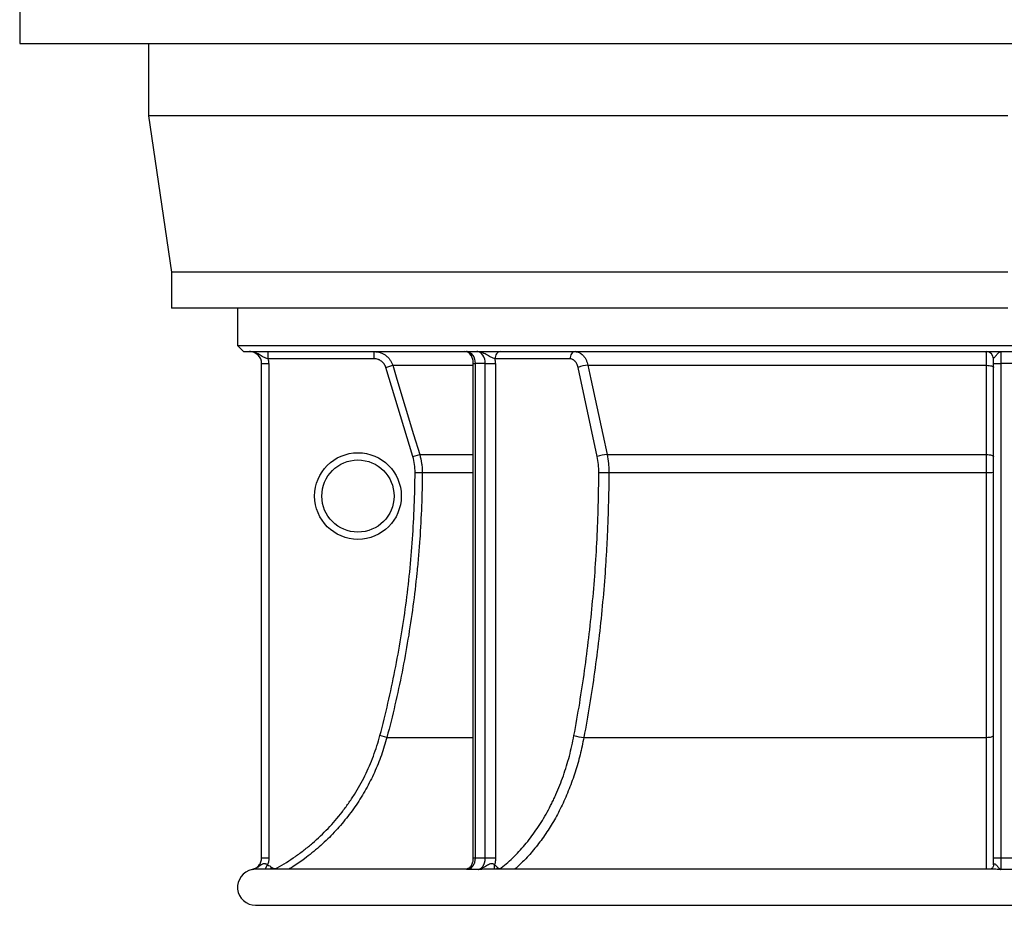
# Model space of a CAD drawing. Header units: millimetres. Extents: x 1225 to 2867, y 133 to 3867.
# Tile 1 of 12: x 1225 to 2043, y 133 to 869. Entities that reach past the tile are written whole.
import ezdxf

# ---------------------------------------------------------------- set-up
doc = ezdxf.new("R2010")
doc.units = ezdxf.units.MM

msp = doc.modelspace()

# ---------------------------------------------------------------- linework, layer by layer
at = {"color": 7, "linetype": 'Continuous', "lineweight": 25}
for p, q in [((1224.54, 886), (1224.54, 849)), ((1224.54, 849), (2866.54, 849)), ((1331.54, 849), (1331.54, 789)), ((1331.54, 789), (1350.54, 659)), ((2045.54, 789), (1331.54, 789)), ((1350.54, 659), (1350.54, 629)), ((2045.54, 659), (1350.54, 659)), ((2045.54, 629), (1350.54, 629)), ((1405.54, 629), (1405.54, 598)), ((1405.54, 598), (1410.54, 593)), ((1405.54, 598), (2685.54, 598)), ((1410.54, 593), (2680.54, 593)), ((1431.03, 587), (1431.03, 593)), ((1519.08, 587), (1519.08, 593)), ((2039.54, 593), (2039.54, 583)), ((1425.54, 583), (1431.54, 583)), ((1425.54, 172.48), (1425.54, 583)), ((1519.08, 587), (1431.03, 587)), ((1431.54, 583), (1431.54, 172.48)), ((1528.66, 579.9), (1534.4, 581.64)), ((1601.13, 583), (1601.13, 172.49)), ((1611.37, 583), (1602.89, 583)), ((1602.89, 583), (1602.89, 172.49)), ((1611.37, 583), (1619.86, 583)), ((1611.37, 172.49), (1611.37, 583)), ((1681.68, 587), (1619.5, 587)), ((1619.86, 583), (1619.86, 172.49)), ((1696.61, 581.64), (2027.74, 581.64)), ((2033.54, 583), (2033.54, 587)), ((2033.54, 583), (2039.54, 583)), ((2033.54, 172.49), (2033.54, 583)), ((2051.54, 583), (2039.54, 583)), ((2039.54, 583), (2039.54, 172.49)), ((1551.12, 505.75), (1528.66, 579.9)), ((1704.33, 505.75), (1688.45, 579.9)), ((1551.12, 505.75), (1556.86, 507.48)), ((1712.49, 507.48), (2027.74, 507.48)), ((1553.01, 492.71), (1559, 492.67)), ((1713.99, 492.67), (2027.75, 492.67)), ((1529.63, 272.53), (1523.83, 274.07)), ((1693.24, 272.53), (2027.74, 272.53)), ((1425.54, 172.48), (1431.54, 172.48)), ((1611.37, 172.49), (1619.86, 172.49)), ((2033.54, 172.49), (2039.54, 172.49)), ((1417.54, 162.7), (1417.54, 162.7)), ((1594.43, 163), (1420.74, 163)), ((1594.56, 162.99), (1594.52, 162.99)), ((1613.09, 162.99), (1612.89, 162.99)), ((2032.38, 163), (1612.99, 163)), ((2032.61, 162.99), (2032.38, 162.99)), ((1420.69, 133), (2670.38, 133))]:
    msp.add_line(p, q, dxfattribs=at)
at = {"color": 1, "linetype": 'Continuous', "lineweight": 25}
for p, q in [((1534.4, 581.64), (1601.13, 581.64)), ((1601.13, 583), (1602.89, 583)), ((1556.86, 507.48), (1601.13, 507.48)), ((1559, 492.67), (1601.13, 492.67)), ((1529.63, 272.53), (1601.13, 272.53)), ((1601.13, 172.49), (1602.89, 172.49)), ((1428.56, 163), (1430.45, 166.7)), ((1432.78, 163), (1433.94, 164.46)), ((1438.99, 163), (1438.37, 164.1)), ((1417.56, 162.69), (1417.54, 162.7)), ((1420.54, 133), (1420.55, 133))]:
    msp.add_line(p, q, dxfattribs=at)
at = {"color": 7, "linetype": 'Continuous', "lineweight": 25, "flags": 128}
for points in [[(1595.82, 593), (1597.2, 592.81), (1598.52, 592.24), (1599.74, 591.32), (1600.82, 590.07), (1601.7, 588.56), (1602.35, 586.83), (1602.75, 584.95), (1602.89, 583)], [(1611.37, 583), (1611.24, 584.95), (1610.83, 586.83), (1610.18, 588.56), (1609.3, 590.07), (1608.23, 591.32), (1607.01, 592.24), (1605.68, 592.81), (1604.3, 593)], [(1623.74, 593), (1622.91, 592.89), (1622.12, 592.54), (1621.38, 591.99), (1620.74, 591.24), (1620.21, 590.33), (1619.82, 589.3), (1619.58, 588.17), (1619.5, 587)], [(1685.92, 593), (1685.1, 592.89), (1684.3, 592.54), (1683.57, 591.99), (1682.92, 591.24), (1682.4, 590.33), (1682, 589.3), (1681.76, 588.17), (1681.68, 587)], [(1534.4, 581.64), (1537.88, 570.15), (1551.79, 524.21), (1556.86, 507.48)], [(1696.61, 581.64), (1699.07, 570.15), (1708.91, 524.21), (1712.49, 507.48)], [(2027.74, 581.64), (2028.88, 581.59), (2029.97, 581.49), (2030.97, 581.32), (2031.85, 581.11), (2032.57, 580.85), (2033.1, 580.55), (2033.43, 580.23), (2033.54, 579.9)], [(2027.74, 507.48), (2027.74, 518.97), (2027.74, 564.91), (2027.74, 581.64)], [(2027.74, 507.48), (2028.88, 507.44), (2029.98, 507.34), (2030.98, 507.17), (2031.85, 506.95), (2032.57, 506.69), (2033.1, 506.4), (2033.43, 506.08), (2033.54, 505.75)], [(1705.67, 492.71), (1706.55, 492.7), (1707.56, 492.7), (1708.66, 492.69), (1709.8, 492.68), (1710.94, 492.68), (1712.05, 492.67), (1713.08, 492.67), (1713.99, 492.67)], [(2027.74, 272.53), (2028.88, 272.57), (2029.97, 272.66), (2030.97, 272.81), (2031.85, 273), (2032.57, 273.23), (2033.1, 273.49), (2033.43, 273.77), (2033.54, 274.07)]]:
    msp.add_lwpolyline(points, dxfattribs=at)
at = {"color": 1, "linetype": 'Continuous', "lineweight": 25, "flags": 128}
for points in [[(1621.49, 164.46), (1621.05, 163.53), (1620.88, 163)], [(1624.62, 164.1), (1625.1, 163.09), (1625.15, 163)]]:
    msp.add_lwpolyline(points, dxfattribs=at)
at = {"color": 7, "linetype": 'Continuous', "lineweight": 25}
for radius in [36, 30]:
    msp.add_circle((1505.54, 473), radius, dxfattribs=at)
for centre, radius, start, end in [((1415.54, 583), 10, 0, 90), ((1594.25, 587), 6, 28.25481, 89.96969), ((2027.54, 587), 6, 0, 90), ((1415.54, 583), 16, 0, 14.47751), ((1597.55, 583.01), 22.31, 359.96754, 10.29688), ((1697.6, 557), 24.66, 92.28553, 111.76305), ((1713.48, 482.84), 24.67, 92.30574, 111.76184), ((2029.17, 708.95), 216.28, 269.6263, 271.1578), ((1694.21, 300.41), 27.89, 250.80561, 268.00741), ((1420.54, 148), 15, 101.54671, 270)]:
    msp.add_arc(centre, radius, start, end, dxfattribs=at)
at = {"color": 1, "linetype": 'Continuous', "lineweight": 25}
msp.add_arc((1623.95, 164.59), 5.29, 156.96059, 197.43724, dxfattribs=at)
at = {"color": 7, "linetype": 'Continuous', "lineweight": 25}
for points, knots in [([(1431.03, 587), (1430.3, 587.17), (1429.59, 587.37), (1428.22, 587.85), (1427.58, 588.13), (1426.35, 588.75), (1425.76, 589.09), (1424.6, 589.8), (1424.02, 590.17), (1422.84, 590.87), (1422.24, 591.21), (1420.99, 591.81), (1420.35, 592.08), (1419.03, 592.53), (1418.34, 592.71), (1417.3, 592.88), (1416.95, 592.93), (1416.42, 592.97), (1416.24, 592.98), (1415.89, 593), (1415.71, 593), (1415.54, 593)], [0, 0, 0, 0, 0.125, 0.125, 0.25, 0.25, 0.375, 0.375, 0.5, 0.5, 0.625, 0.625, 0.75, 0.75, 0.875, 0.875, 0.9375, 0.9375, 0.96875, 0.96875, 1, 1, 1, 1]), ([(1519.08, 593), (1519.94, 593), (1520.79, 592.93), (1522.46, 592.66), (1523.28, 592.46), (1524.5, 592.06), (1524.9, 591.91), (1525.69, 591.58), (1526.07, 591.4), (1527.2, 590.81), (1527.92, 590.37), (1528.95, 589.6), (1529.29, 589.33), (1529.93, 588.77), (1530.24, 588.48), (1531.13, 587.57), (1531.67, 586.92), (1532.4, 585.87), (1532.64, 585.51), (1533.07, 584.78), (1533.28, 584.4), (1533.84, 583.25), (1534.15, 582.46), (1534.4, 581.64)], [0, 0, 0, 0, 0.125, 0.125, 0.25, 0.25, 0.3125, 0.3125, 0.375, 0.375, 0.5, 0.5, 0.5625, 0.5625, 0.625, 0.625, 0.75, 0.75, 0.8125, 0.8125, 0.875, 0.875, 1, 1, 1, 1]), ([(1599.5, 589.88), (1599.66, 589.58), (1600.04, 588.87), (1600.52, 587.5), (1600.91, 585.88), (1601.1, 584.35), (1601.12, 583.38), (1601.13, 583)], [0, 0, 0, 0, 0.166629, 0.393369, 0.621206, 0.850268, 1, 1, 1, 1]), ([(1619.5, 587), (1618.98, 587.17), (1618.4, 587.37), (1617.17, 587.85), (1616.54, 588.13), (1615.27, 588.75), (1614.63, 589.09), (1613.37, 589.8), (1612.75, 590.17), (1611.49, 590.87), (1610.86, 591.21), (1609.59, 591.81), (1608.95, 592.08), (1607.64, 592.53), (1606.98, 592.71), (1605.98, 592.88), (1605.64, 592.93), (1605.14, 592.97), (1604.97, 592.98), (1604.64, 593), (1604.47, 593), (1604.3, 593)], [0, 0, 0, 0, 0.125, 0.125, 0.25, 0.25, 0.375, 0.375, 0.5, 0.5, 0.625, 0.625, 0.75, 0.75, 0.875, 0.875, 0.9375, 0.9375, 0.96875, 0.96875, 1, 1, 1, 1]), ([(1685.92, 593), (1686.52, 593), (1687.12, 592.93), (1688.28, 592.66), (1688.86, 592.46), (1689.71, 592.06), (1689.99, 591.91), (1690.54, 591.58), (1690.81, 591.4), (1691.59, 590.81), (1692.09, 590.37), (1692.81, 589.6), (1693.05, 589.33), (1693.5, 588.77), (1693.71, 588.48), (1694.33, 587.57), (1694.71, 586.92), (1695.22, 585.87), (1695.39, 585.51), (1695.69, 584.78), (1695.83, 584.4), (1696.22, 583.25), (1696.44, 582.46), (1696.61, 581.64)], [0, 0, 0, 0, 0.125, 0.125, 0.25, 0.25, 0.3125, 0.3125, 0.375, 0.375, 0.5, 0.5, 0.5625, 0.5625, 0.625, 0.625, 0.75, 0.75, 0.8125, 0.8125, 0.875, 0.875, 1, 1, 1, 1]), ([(2027.74, 581.64), (2027.73, 582.46), (2027.73, 583.25), (2027.72, 584.77), (2027.71, 585.5), (2027.7, 586.55), (2027.7, 586.89), (2027.69, 587.55), (2027.69, 587.87), (2027.68, 588.77), (2027.67, 589.33), (2027.65, 590.1), (2027.65, 590.34), (2027.64, 590.79), (2027.64, 591), (2027.62, 591.59), (2027.61, 591.92), (2027.6, 592.32), (2027.59, 592.44), (2027.58, 592.64), (2027.57, 592.73), (2027.56, 592.93), (2027.55, 593), (2027.54, 593)], [0, 0, 0, 0, 0.125, 0.125, 0.25, 0.25, 0.3125, 0.3125, 0.375, 0.375, 0.5, 0.5, 0.5625, 0.5625, 0.625, 0.625, 0.75, 0.75, 0.8125, 0.8125, 0.875, 0.875, 1, 1, 1, 1]), ([(2033.54, 587), (2033.54, 587.17), (2033.65, 587.37), (2034.02, 587.85), (2034.27, 588.13), (2034.84, 588.75), (2035.15, 589.09), (2035.77, 589.8), (2036.08, 590.17), (2036.67, 590.87), (2036.96, 591.21), (2037.51, 591.81), (2037.78, 592.08), (2038.3, 592.53), (2038.55, 592.71), (2038.92, 592.88), (2039.05, 592.93), (2039.23, 592.97), (2039.29, 592.98), (2039.41, 593), (2039.47, 593), (2039.54, 593)], [0, 0, 0, 0, 0.125, 0.125, 0.25, 0.25, 0.375, 0.375, 0.5, 0.5, 0.625, 0.625, 0.75, 0.75, 0.875, 0.875, 0.9375, 0.9375, 0.96875, 0.96875, 1, 1, 1, 1]), ([(1528.66, 579.9), (1528.5, 580.41), (1528.31, 580.91), (1527.96, 581.63), (1527.83, 581.86), (1527.56, 582.32), (1527.41, 582.55), (1526.95, 583.2), (1526.61, 583.61), (1526.06, 584.18), (1525.86, 584.36), (1525.46, 584.71), (1525.25, 584.88), (1524.61, 585.35), (1524.16, 585.63), (1523.45, 586), (1523.21, 586.11), (1522.72, 586.32), (1522.47, 586.41), (1521.2, 586.83), (1520.15, 587), (1519.08, 587)], [0, 0, 0, 0, 0.125, 0.125, 0.1875, 0.1875, 0.25, 0.25, 0.375, 0.375, 0.4375, 0.4375, 0.5, 0.5, 0.625, 0.625, 0.6875, 0.6875, 0.75, 0.75, 1, 1, 1, 1]), ([(1688.45, 579.9), (1688.34, 580.41), (1688.21, 580.91), (1687.96, 581.63), (1687.87, 581.86), (1687.68, 582.32), (1687.57, 582.55), (1687.25, 583.2), (1687.01, 583.61), (1686.61, 584.18), (1686.48, 584.36), (1686.19, 584.71), (1686.05, 584.88), (1685.59, 585.35), (1685.27, 585.63), (1684.77, 586), (1684.6, 586.11), (1684.26, 586.32), (1684.08, 586.41), (1683.18, 586.83), (1682.44, 587), (1681.68, 587)], [0, 0, 0, 0, 0.125, 0.125, 0.1875, 0.1875, 0.25, 0.25, 0.375, 0.375, 0.4375, 0.4375, 0.5, 0.5, 0.625, 0.625, 0.6875, 0.6875, 0.75, 0.75, 1, 1, 1, 1]), ([(1556.86, 507.48), (1557.59, 505.08), (1558.13, 502.64), (1558.66, 498.93), (1558.8, 497.69), (1558.97, 495.19), (1559.01, 493.93), (1559, 492.67)], [0, 0, 0, 0, 0.5, 0.5, 0.75, 0.75, 1, 1, 1, 1]), ([(1712.49, 507.48), (1713, 505.08), (1713.38, 502.64), (1713.76, 498.93), (1713.85, 497.69), (1713.97, 495.19), (1714, 493.93), (1713.99, 492.67)], [0, 0, 0, 0, 0.5, 0.5, 0.75, 0.75, 1, 1, 1, 1]), ([(2027.75, 492.67), (2027.75, 495.19), (2027.75, 497.68), (2027.75, 501.38), (2027.75, 502.61), (2027.75, 505.06), (2027.75, 506.28), (2027.74, 507.48)], [0, 0, 0, 0, 0.5, 0.5, 0.75, 0.75, 1, 1, 1, 1]), ([(1523.83, 274.07), (1528.57, 291.98), (1532.73, 309.97), (1539.88, 346.1), (1545.89, 382.39), (1549.61, 418.99), (1552.18, 455.73), (1552.88, 474.18), (1553.01, 492.71)], [0, 0, 0, 0, 0.25, 0.25, 0.5, 0.75, 0.75, 1, 1, 1, 1]), ([(1559, 492.67), (1558.94, 483.37), (1558.73, 474.08), (1558.02, 455.5), (1557.52, 446.22), (1556.55, 432.31), (1556.19, 427.67), (1555.39, 418.42), (1554.96, 413.8), (1553.55, 399.95), (1552.47, 390.74), (1548.79, 363.2), (1545.76, 344.93), (1538.56, 308.58), (1534.38, 290.51), (1529.63, 272.53)], [0, 0, 0, 0, 0.125, 0.125, 0.25, 0.25, 0.3125, 0.3125, 0.375, 0.375, 0.5, 0.5, 0.75, 0.75, 1, 1, 1, 1]), ([(1685.04, 274.07), (1688.39, 291.98), (1691.33, 309.97), (1696.39, 346.1), (1700.64, 382.39), (1703.26, 418.99), (1705.08, 455.73), (1705.58, 474.18), (1705.67, 492.71)], [0, 0, 0, 0, 0.25, 0.25, 0.5, 0.75, 0.75, 1, 1, 1, 1]), ([(1713.99, 492.67), (1713.95, 483.37), (1713.8, 474.08), (1713.3, 455.5), (1712.95, 446.22), (1712.26, 432.31), (1712.01, 427.67), (1711.45, 418.42), (1711.14, 413.8), (1710.15, 399.95), (1709.38, 390.74), (1706.78, 363.2), (1704.64, 344.93), (1699.55, 308.58), (1696.6, 290.51), (1693.24, 272.53)], [0, 0, 0, 0, 0.125, 0.125, 0.25, 0.25, 0.3125, 0.3125, 0.375, 0.375, 0.5, 0.5, 0.75, 0.75, 1, 1, 1, 1]), ([(2027.74, 272.53), (2027.74, 281.52), (2027.74, 290.55), (2027.74, 308.66), (2027.74, 317.75), (2027.74, 331.43), (2027.74, 336), (2027.75, 345.13), (2027.75, 349.71), (2027.75, 363.44), (2027.75, 372.61), (2027.75, 400.16), (2027.75, 418.58), (2027.75, 455.54), (2027.75, 474.08), (2027.75, 492.67)], [0, 0, 0, 0, 0.125, 0.125, 0.25, 0.25, 0.3125, 0.3125, 0.375, 0.375, 0.5, 0.5, 0.75, 0.75, 1, 1, 1, 1]), ([(1438.37, 164.1), (1443.62, 167.03), (1448.71, 170.21), (1456.09, 175.36), (1458.52, 177.15), (1463.25, 180.82), (1465.56, 182.71), (1472.33, 188.53), (1476.63, 192.62), (1484.8, 201.21), (1488.67, 205.71), (1494.15, 212.76), (1495.93, 215.17), (1498.5, 218.86), (1499.35, 220.1), (1501.01, 222.6), (1501.82, 223.86), (1505.78, 230.19), (1508.68, 235.38), (1513.94, 246.01), (1516.3, 251.45), (1520.48, 262.57), (1522.29, 268.25), (1523.83, 274.07)], [0, 0, 0, 0, 0.125, 0.125, 0.1875, 0.1875, 0.25, 0.25, 0.375, 0.375, 0.5, 0.5, 0.5625, 0.5625, 0.59375, 0.59375, 0.625, 0.625, 0.75, 0.75, 0.875, 0.875, 1, 1, 1, 1]), ([(1624.62, 164.1), (1628.34, 167.03), (1631.93, 170.21), (1637.15, 175.36), (1638.87, 177.15), (1642.21, 180.82), (1643.85, 182.71), (1648.63, 188.53), (1651.67, 192.62), (1657.45, 201.21), (1660.18, 205.71), (1664.06, 212.77), (1665.31, 215.17), (1667.14, 218.86), (1667.73, 220.1), (1668.91, 222.6), (1669.48, 223.86), (1672.28, 230.19), (1674.33, 235.39), (1678.05, 246.01), (1679.72, 251.45), (1682.67, 262.57), (1683.95, 268.26), (1685.04, 274.07)], [0, 0, 0, 0, 0.125, 0.125, 0.1875, 0.1875, 0.25, 0.25, 0.375, 0.375, 0.5, 0.5, 0.5625, 0.5625, 0.59375, 0.59375, 0.625, 0.625, 0.75, 0.75, 0.875, 0.875, 1, 1, 1, 1]), ([(1417.56, 162.69), (1418.12, 162.81), (1418.67, 162.97), (1419.73, 163.39), (1420.24, 163.64), (1421.22, 164.23), (1421.68, 164.57), (1422.53, 165.32), (1422.93, 165.72), (1423.65, 166.61), (1423.97, 167.09), (1424.53, 168.07), (1424.77, 168.59), (1425.15, 169.67), (1425.29, 170.22), (1425.49, 171.34), (1425.54, 171.91), (1425.54, 172.48)], [0, 0, 0, 0, 0.125, 0.125, 0.25, 0.25, 0.375, 0.375, 0.5, 0.5, 0.625, 0.625, 0.75, 0.75, 0.875, 0.875, 1, 1, 1, 1]), ([(1602.89, 172.49), (1602.89, 171.92), (1602.85, 171.35), (1602.75, 170.5), (1602.7, 170.22), (1602.6, 169.67), (1602.54, 169.4), (1602.34, 168.59), (1602.17, 168.08), (1601.87, 167.33), (1601.76, 167.09), (1601.54, 166.62), (1601.42, 166.39), (1601.04, 165.73), (1600.76, 165.32), (1600.3, 164.76), (1600.14, 164.58), (1599.81, 164.24), (1599.65, 164.09), (1599.13, 163.65), (1598.77, 163.39), (1598.21, 163.08), (1598.01, 162.99), (1597.63, 162.82), (1597.43, 162.75), (1597.23, 162.69)], [0, 0, 0, 0, 0.125, 0.125, 0.1875, 0.1875, 0.25, 0.25, 0.375, 0.375, 0.4375, 0.4375, 0.5, 0.5, 0.625, 0.625, 0.6875, 0.6875, 0.75, 0.75, 0.875, 0.875, 0.9375, 0.9375, 1, 1, 1, 1]), ([(1601.11, 172.49), (1601.12, 172.37), (1601.15, 171.65), (1601.02, 170.36), (1600.71, 168.69), (1600.35, 167.43), (1600.06, 166.81), (1599.99, 166.64)], [0, 0, 0, 0, 0.058987, 0.33969, 0.616214, 0.893725, 1, 1, 1, 1]), ([(1605.73, 162.69), (1605.93, 162.75), (1606.13, 162.82), (1606.52, 162.99), (1606.71, 163.08), (1607.27, 163.39), (1607.63, 163.65), (1608.15, 164.09), (1608.31, 164.24), (1608.64, 164.58), (1608.8, 164.76), (1609.25, 165.32), (1609.53, 165.73), (1609.91, 166.39), (1610.03, 166.62), (1610.26, 167.09), (1610.37, 167.33), (1610.66, 168.08), (1610.83, 168.59), (1611.03, 169.4), (1611.09, 169.67), (1611.19, 170.22), (1611.24, 170.5), (1611.34, 171.35), (1611.37, 171.92), (1611.37, 172.49)], [0, 0, 0, 0, 0.0625, 0.0625, 0.125, 0.125, 0.25, 0.25, 0.3125, 0.3125, 0.375, 0.375, 0.5, 0.5, 0.5625, 0.5625, 0.625, 0.625, 0.75, 0.75, 0.8125, 0.8125, 0.875, 0.875, 1, 1, 1, 1]), ([(1619.86, 172.49), (1619.86, 171.49), (1619.79, 170.5), (1619.6, 169.04), (1619.51, 168.55), (1619.32, 167.6), (1619.21, 167.12), (1619.08, 166.66)], [0, 0, 0, 0, 0.5, 0.5, 0.75, 0.75, 1, 1, 1, 1]), ([(2033.54, 166.66), (2033.54, 167.13), (2033.54, 167.6), (2033.54, 168.56), (2033.54, 169.04), (2033.54, 170.5), (2033.54, 171.49), (2033.54, 172.49)], [0, 0, 0, 0, 0.25, 0.25, 0.5, 0.5, 1, 1, 1, 1]), ([(2039.54, 172.49), (2039.54, 171.92), (2039.53, 171.35), (2039.53, 170.23), (2039.53, 169.68), (2039.53, 168.6), (2039.53, 168.08), (2039.53, 167.09), (2039.53, 166.62), (2039.53, 165.73), (2039.53, 165.32), (2039.53, 164.58), (2039.53, 164.24), (2039.53, 163.64), (2039.52, 163.39), (2039.52, 162.97), (2039.52, 162.81), (2039.52, 162.69)], [0, 0, 0, 0, 0.125, 0.125, 0.25, 0.25, 0.375, 0.375, 0.5, 0.5, 0.625, 0.625, 0.75, 0.75, 0.875, 0.875, 1, 1, 1, 1]), ([(1430.45, 166.7), (1430.18, 166.88), (1429.89, 167.03), (1429.3, 167.28), (1428.99, 167.37), (1428.38, 167.49), (1428.08, 167.51), (1427.5, 167.48), (1427.21, 167.43), (1426.38, 167.21), (1425.89, 166.97), (1424.92, 166.4), (1424.45, 166.07), (1423.5, 165.42), (1423.02, 165.08), (1422.03, 164.46), (1421.51, 164.16), (1420.45, 163.62), (1419.89, 163.38), (1419.03, 163.08), (1418.74, 162.99), (1418.16, 162.82), (1417.86, 162.75), (1417.56, 162.69)], [0, 0, 0, 0, 0.0625, 0.0625, 0.125, 0.125, 0.1875, 0.1875, 0.25, 0.25, 0.375, 0.375, 0.5, 0.5, 0.625, 0.625, 0.75, 0.75, 0.875, 0.875, 0.9375, 0.9375, 1, 1, 1, 1]), ([(1433.94, 164.46), (1434.25, 164.21), (1434.6, 164.02), (1435.14, 163.8), (1435.33, 163.74), (1435.71, 163.65), (1435.91, 163.62), (1436.3, 163.59), (1436.5, 163.59), (1436.89, 163.62), (1437.08, 163.64), (1437.66, 163.77), (1438.03, 163.91), (1438.37, 164.1)], [0, 0, 0, 0, 0.25, 0.25, 0.375, 0.375, 0.5, 0.5, 0.625, 0.625, 0.75, 0.75, 1, 1, 1, 1]), ([(1600, 166.67), (1599.83, 166.3), (1599.48, 165.55), (1598.68, 164.64), (1597.78, 163.93), (1596.85, 163.44), (1595.96, 163.15), (1595.17, 163.02), (1594.74, 163.01), (1594.56, 163)], [0, 0, 0, 0, 0.171339, 0.347391, 0.508432, 0.656348, 0.791036, 0.910227, 1, 1, 1, 1]), ([(1619.08, 166.66), (1618.89, 166.84), (1618.67, 166.99), (1618.18, 167.25), (1617.9, 167.34), (1617.32, 167.46), (1617.03, 167.48), (1616.42, 167.46), (1616.1, 167.42), (1615.18, 167.2), (1614.6, 166.95), (1613.47, 166.39), (1612.92, 166.06), (1611.84, 165.41), (1611.3, 165.08), (1610.23, 164.45), (1609.69, 164.16), (1608.59, 163.62), (1608.03, 163.38), (1607.18, 163.08), (1606.89, 162.99), (1606.31, 162.83), (1606.02, 162.76), (1605.73, 162.69)], [0, 0, 0, 0, 0.0625, 0.0625, 0.125, 0.125, 0.1875, 0.1875, 0.25, 0.25, 0.375, 0.375, 0.5, 0.5, 0.625, 0.625, 0.75, 0.75, 0.875, 0.875, 0.9375, 0.9375, 1, 1, 1, 1]), ([(1621.49, 164.46), (1621.71, 164.21), (1621.95, 164.02), (1622.34, 163.8), (1622.47, 163.74), (1622.74, 163.65), (1622.88, 163.62), (1623.16, 163.59), (1623.3, 163.59), (1623.57, 163.62), (1623.71, 163.64), (1624.12, 163.77), (1624.38, 163.91), (1624.62, 164.1)], [0, 0, 0, 0, 0.25, 0.25, 0.375, 0.375, 0.5, 0.5, 0.625, 0.625, 0.75, 0.75, 1, 1, 1, 1]), ([(2033.53, 166.66), (2033.54, 166.65), (2033.55, 166.43), (2033.46, 165.71), (2033.07, 164.7), (2032.41, 163.8), (2031.71, 163.24), (2031.41, 163.09), (2031.28, 163.02)], [0, 0, 0, 0, 0.002846, 0.198193, 0.438318, 0.674417, 0.855407, 1, 1, 1, 1]), ([(2033.54, 166.66), (2033.54, 166.84), (2033.56, 166.99), (2033.67, 167.25), (2033.75, 167.34), (2033.95, 167.46), (2034.07, 167.48), (2034.35, 167.46), (2034.51, 167.42), (2034.99, 167.2), (2035.31, 166.95), (2035.95, 166.39), (2036.25, 166.06), (2036.83, 165.41), (2037.1, 165.08), (2037.63, 164.45), (2037.88, 164.16), (2038.36, 163.62), (2038.6, 163.38), (2038.95, 163.08), (2039.06, 162.99), (2039.29, 162.83), (2039.41, 162.76), (2039.52, 162.69)], [0, 0, 0, 0, 0.0625, 0.0625, 0.125, 0.125, 0.1875, 0.1875, 0.25, 0.25, 0.375, 0.375, 0.5, 0.5, 0.625, 0.625, 0.75, 0.75, 0.875, 0.875, 0.9375, 0.9375, 1, 1, 1, 1]), ([(1420.84, 162.99), (1420.71, 162.99), (1420.08, 163.01), (1419.21, 162.94), (1418.41, 162.84), (1417.88, 162.75), (1417.67, 162.71), (1417.56, 162.69), (1417.56, 162.69)], [0, 0, 0, 0, 0.086276, 0.429073, 0.774668, 0.885949, 0.997208, 1, 1, 1, 1]), ([(1420.54, 133), (1420.58, 133), (1420.62, 133), (1420.66, 133), (1420.67, 133), (1420.68, 133), (1420.69, 133)], [0, 0, 0, 0, 0.0001241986, 0.0001241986, 0.0001241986, 0.0001567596, 0.0001567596, 0.0001567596, 0.0001567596]), ([(1420.55, 133), (1420.57, 133), (1420.61, 133), (1420.65, 133), (1420.68, 133), (1420.69, 133)], [0, 0, 0, 0, 0.458152, 0.764112, 1, 1, 1, 1])]:
    msp.add_open_spline(points, degree=3, knots=knots, dxfattribs=at)
at = {"color": 1, "linetype": 'Continuous', "lineweight": 25}
for points, knots in [([(1599.53, 589.84), (1599.5, 589.9), (1599.23, 590.38), (1598.65, 591.43), (1597.68, 592.41), (1596.67, 592.91), (1596.11, 593), (1595.82, 593), (1595.82, 593)], [0, 0, 0, 0, 0.036031, 0.296866, 0.626356, 0.808851, 0.997966, 1, 1, 1, 1]), ([(1529.63, 272.53), (1528.18, 267.57), (1525.29, 257.64), (1519.36, 243.26), (1512.36, 229.4), (1504.2, 216.19), (1494.95, 203.73), (1484.66, 192.09), (1473.46, 181.32), (1462.26, 172.33), (1453.77, 166.3), (1449.26, 163.63), (1448.19, 163)], [0, 0, 0, 0, 0.110752, 0.221899, 0.333047, 0.443799, 0.554546, 0.665689, 0.776832, 0.887579, 0.973485, 1, 1, 1, 1]), ([(1693.24, 272.53), (1692.24, 267.63), (1690.23, 257.84), (1686.1, 243.52), (1681.14, 229.59), (1675.35, 216.31), (1668.85, 203.89), (1661.65, 192.28), (1653.71, 181.45), (1645.72, 172.37), (1639.68, 166.29), (1636.49, 163.63), (1635.74, 163)], [0, 0, 0, 0, 0.109371, 0.218742, 0.331292, 0.443842, 0.553211, 0.66258, 0.775125, 0.887669, 0.973569, 1, 1, 1, 1]), ([(2027.63, 163), (2027.63, 164.3), (2027.64, 168.26), (2027.65, 176.07), (2027.67, 186.26), (2027.68, 197.44), (2027.69, 209.49), (2027.7, 222.35), (2027.72, 235.88), (2027.72, 248.93), (2027.73, 261.18), (2027.73, 268.78), (2027.74, 272.53)], [0, 0, 0, 0, 0.054212, 0.165301, 0.276391, 0.387085, 0.497783, 0.608876, 0.719969, 0.830666, 0.916438, 1, 1, 1, 1]), ([(1600.01, 166.63), (1599.94, 166.44), (1599.68, 165.8), (1599.14, 164.49), (1598.36, 163.48), (1597.69, 162.95), (1597.39, 162.77), (1597.23, 162.7), (1597.23, 162.69)], [0, 0, 0, 0, 0.128468, 0.441936, 0.759014, 0.877201, 0.997892, 1, 1, 1, 1]), ([(1597.23, 162.69), (1597.23, 162.7), (1597.1, 162.72), (1596.86, 162.75), (1596.25, 162.84), (1595.46, 162.94), (1594.79, 163.01), (1594.59, 163), (1594.56, 162.99)], [0, 0, 0, 0, 0.002877, 0.117617, 0.232384, 0.586887, 0.943362, 1, 1, 1, 1]), ([(1612.89, 162.99), (1612.73, 163), (1611.69, 163.01), (1609.84, 162.94), (1607.9, 162.84), (1606.55, 162.75), (1606.01, 162.72), (1605.74, 162.7), (1605.73, 162.69)], [0, 0, 0, 0, 0.063106, 0.4147, 0.76921, 0.883189, 0.997143, 1, 1, 1, 1]), ([(2039.52, 162.69), (2039.52, 162.7), (2039.24, 162.72), (2038.69, 162.75), (2037.3, 162.84), (2035.38, 162.94), (2033.6, 163.01), (2032.73, 163), (2032.61, 162.99)], [0, 0, 0, 0, 0.002875, 0.117538, 0.232229, 0.586495, 0.942731, 1, 1, 1, 1])]:
    msp.add_open_spline(points, degree=3, knots=knots, dxfattribs=at)
at = {"color": 7, "linetype": 'Continuous', "lineweight": 25}
for points in [[(1553.01, 492.71), (1553.02, 494.93), (1552.72, 499.32), (1551.76, 503.62), (1551.12, 505.75)], [(1705.67, 492.71), (1705.68, 494.93), (1705.46, 499.32), (1704.79, 503.62), (1704.33, 505.75)], [(1431.54, 172.48), (1431.54, 171.49), (1431.35, 169.52), (1430.81, 167.63), (1430.45, 166.7)], [(1602.89, 172.49), (1605.72, 172.5), (1608.54, 172.5), (1611.37, 172.49)], [(2039.54, 172.49), (2043.54, 172.5), (2047.54, 172.5), (2051.54, 172.49)], [(1430.45, 166.7), (1431.69, 166.07), (1432.85, 165.32), (1433.94, 164.46)], [(1619.08, 166.66), (1619.93, 166.04), (1620.74, 165.3), (1621.49, 164.46)], [(1605.73, 162.69), (1602.89, 162.7), (1600.05, 162.7), (1597.23, 162.69)], [(2051.55, 162.69), (2047.54, 162.7), (2043.53, 162.7), (2039.52, 162.69)], [(1420.54, 133), (1420.54, 133), (1420.54, 133), (1420.54, 133)], [(1420.54, 133), (1420.54, 133), (1420.54, 133), (1420.54, 133)]]:
    msp.add_open_spline(points, degree=3, dxfattribs=at)

doc.saveas('drawing.dxf')
